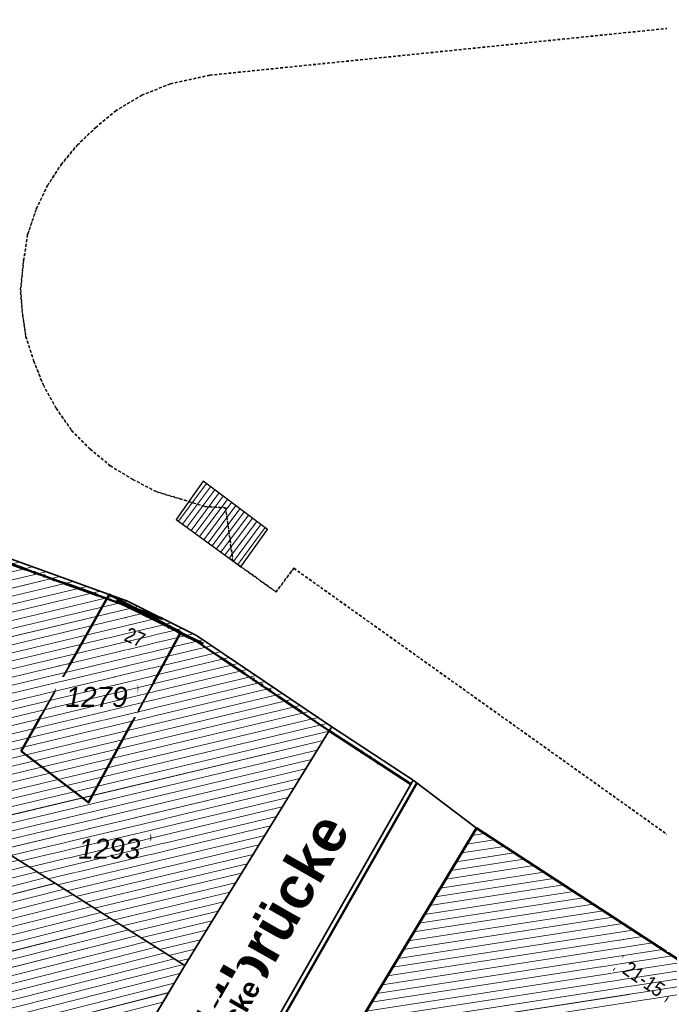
# Model space of a CAD drawing. Header units: millimetres. Extents: x 32365810 to 32368499, y 5620272 to 5622478.
# Tile 89 of 249: x 32366529 to 32366559, y 5620742 to 5620789. Entities that reach past the tile are written whole.
import ezdxf

# ---------------------------------------------------------------- set-up
doc = ezdxf.new("R2010")
doc.units = ezdxf.units.MM
for name, pattern in [('1600.1047', [0]), ('1600.1305', [0]), ('1600.2013', [0, 0]), ('1600.2028', [0]), ('1600.2032', [0.25, 0.125, 0, 0, -0.125]), ('1600.2505', [0]), ('1600.2507', [0]), ('1600.2512', [0.25, 0.125, 0, 0, -0.125])]:
    doc.linetypes.add(name, pattern=pattern)
doc.layers.get('0').update_dxf_attribs({"color": 1, "linetype": 'CONTINUOUS'})
doc.layers.add('_K_Flurstücke_Grenzpunkte', color=251, linetype='CONTINUOUS', lineweight=50)
for name, color, linetype in [('_K_Gebäude', 251, 'CONTINUOUS'), ('_K_Lagebezeichnungen', 251, 'CONTINUOUS'), ('_K_Siedlungsflächen - Bauwerke u. Einrichtungen', 251, 'CONTINUOUS')]:
    doc.layers.add(name, color=color, linetype=linetype)
for name, color, linetype, transparency in [('Flurstücke_Grenzpunkte', 11, 'CONTINUOUS', 0.75), ('Gebäude', 31, 'CONTINUOUS', 0.75), ('Lagebezeichnungen', 12, 'CONTINUOUS', 0.75), ('Siedlungsflächen - Bauwerke u. Einrichtungen', 51, 'CONTINUOUS', 0.75)]:
    doc.layers.add(name, color=color, linetype=linetype, transparency=transparency)
doc.styles.add('Flurstücksnummer - K 10 700', font='ariali.ttf')
doc.styles.add('Hausnummern NRW', font='arial.ttf', dxfattribs={"width": 0.85})
doc.styles.add('Name - Bauwerken u. Einrichtungen - F 10', font='arialbd.ttf')

# ---------------------------------------------------------------- blocks, each defined once
blk = doc.blocks.new('O3447')
at = {"layer": 'Siedlungsflächen - Bauwerke u. Einrichtungen', "color": 7, "linetype": '1600.2507', "lineweight": 18}
blk.add_line((32366036.138, 5622122.933), (32366037.431, 5622124.748), dxfattribs=at)
blk = doc.blocks.new('*X1433')
at = {"color": 253, "linetype": '1600.1047', "lineweight": 18, "true_color": 0xb2b2b2}
for p, q in [((32366036.24876, 5622122.852139), (32366037.581409, 5622124.63561)), ((32366036.450689, 5622122.704719), (32366037.781675, 5622124.485966)), ((32366036.652617, 5622122.557299), (32366037.981942, 5622124.336321)), ((32366036.854546, 5622122.409879), (32366038.182208, 5622124.186677)), ((32366037.056474, 5622122.26246), (32366038.382474, 5622124.037032)), ((32366037.258403, 5622122.11504), (32366038.58274, 5622123.887388)), ((32366037.460331, 5622121.96762), (32366038.783006, 5622123.737744)), ((32366037.66226, 5622121.8202), (32366038.983272, 5622123.588099)), ((32366037.864188, 5622121.672781), (32366039.183539, 5622123.438455)), ((32366038.066117, 5622121.525361), (32366039.383805, 5622123.28881)), ((32366038.268045, 5622121.377941), (32366039.584071, 5622123.139166)), ((32366038.469974, 5622121.230521), (32366039.784337, 5622122.989521)), ((32366038.671902, 5622121.083102), (32366039.984603, 5622122.839877)), ((32366038.874019, 5622120.935934), (32366040.18487, 5622122.690233)), ((32366039.077315, 5622120.790345), (32366040.385136, 5622122.540588))]:
    blk.add_line(p, q, dxfattribs=at)
blk = doc.blocks.new('Flurgrenze_ Begleitsignatur')
at = {"color": 0, "lineweight": -2}
for p, q in [((-0.29, 0), (-0.12, 0)), ((0.12, 0), (0.29, 0))]:
    blk.add_line(p, q, dxfattribs=at)
for p in [(-0.06, 0), (0, 0), (0.06, 0)]:
    blk.add_point(p, dxfattribs=at)
blk = doc.blocks.new('O185')
at = {"layer": 'Flurstücke_Grenzpunkte', "color": 251, "linetype": '1600.2013', "lineweight": 50, "true_color": 0x566563}
blk.add_line((32366043.439701, 5622112.866792), (32366047.307701, 5622110.332792), dxfattribs=at)
at = {"layer": 'Flurstücke_Grenzpunkte', "color": 251, "lineweight": 50, "true_color": 0x566563, "xscale": 5, "yscale": 5, "zscale": 5, "rotation": 326.770433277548}
blk.add_blockref('Flurgrenze_ Begleitsignatur', (32366045.373701, 5622111.599792), dxfattribs=at)
blk = doc.blocks.new('O197')
at = {"layer": 'Flurstücke_Grenzpunkte', "color": 251, "linetype": '1600.2013', "lineweight": 50, "true_color": 0x566563}
blk.add_line((32366032.880611, 5622119.145364), (32366033.725611, 5622118.840364), dxfattribs=at)
at = {"layer": 'Flurstücke_Grenzpunkte', "color": 251, "lineweight": 50, "true_color": 0x566563, "xscale": 5, "yscale": 5, "zscale": 5, "rotation": 340.1531171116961}
blk.add_blockref('Flurgrenze_ Begleitsignatur', (32366033.303111, 5622118.992864), dxfattribs=at)
blk = doc.blocks.new('O275')
at = {"layer": 'Flurstücke_Grenzpunkte', "color": 251, "linetype": '1600.2013', "lineweight": 50, "true_color": 0x566563}
blk.add_line((32366036.984293, 5622117.215391), (32366043.437293, 5622112.868391), dxfattribs=at)
at = {"layer": 'Flurstücke_Grenzpunkte', "color": 251, "lineweight": 50, "true_color": 0x566563, "xscale": 5, "yscale": 5, "zscale": 5, "rotation": 326.034208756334}
blk.add_blockref('Flurgrenze_ Begleitsignatur', (32366040.210793, 5622115.041891), dxfattribs=at)
blk = doc.blocks.new('O285')
at = {"layer": 'Flurstücke_Grenzpunkte', "color": 251, "linetype": '1600.2013', "lineweight": 50, "true_color": 0x566563}
blk.add_line((32366033.701572, 5622118.850657), (32366037.009572, 5622117.200657), dxfattribs=at)
at = {"layer": 'Flurstücke_Grenzpunkte', "color": 251, "lineweight": 50, "true_color": 0x566563, "xscale": 5, "yscale": 5, "zscale": 5, "rotation": 333.490401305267}
blk.add_blockref('Flurgrenze_ Begleitsignatur', (32366035.355572, 5622118.025657), dxfattribs=at)
blk = doc.blocks.new('O321')
at = {"layer": 'Flurstücke_Grenzpunkte', "color": 251, "linetype": '1600.2013', "lineweight": 50, "true_color": 0x566563}
blk.add_line((32366026.838761, 5622121.32131), (32366032.880761, 5622119.14531), dxfattribs=at)
at = {"layer": 'Flurstücke_Grenzpunkte', "color": 251, "lineweight": 50, "true_color": 0x566563, "xscale": 5, "yscale": 5, "zscale": 5, "rotation": 340.193736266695}
blk.add_blockref('Flurgrenze_ Begleitsignatur', (32366029.859761, 5622120.23331), dxfattribs=at)
blk = doc.blocks.new('O355')
at = {"layer": 'Flurstücke_Grenzpunkte', "color": 251, "linetype": '1600.2013', "lineweight": 50, "true_color": 0x566563}
blk.add_line((32366030.46848, 5622080.304588), (32366047.62648, 5622110.409588), dxfattribs=at)
at = {"layer": 'Flurstücke_Grenzpunkte', "color": 251, "lineweight": 50, "true_color": 0x566563, "xscale": 5, "yscale": 5, "zscale": 5, "rotation": 60.319517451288}
blk.add_blockref('Flurgrenze_ Begleitsignatur', (32366039.04748, 5622095.357088), dxfattribs=at)
blk = doc.blocks.new('O984')
at = {"layer": 'Flurstücke_Grenzpunkte', "color": 7, "linetype": '1600.2028', "lineweight": 35}
for p, q in [((32366043.563, 5622113.055), (32366043.403, 5622112.822)), ((32366047.431, 5622110.521), (32366043.563, 5622113.055)), ((32366043.403, 5622112.822), (32366036.555, 5622101.691)), ((32366030.273, 5622080.416), (32366047.431, 5622110.521)), ((32366036.555, 5622101.691), (32366025.972, 5622083.927)), ((32366025.972, 5622083.927), (32366025.059, 5622082.392)), ((32366029.752, 5622079.716), (32366025.059, 5622082.392)), ((32366029.752, 5622079.716), (32366030.273, 5622080.416))]:
    blk.add_line(p, q, dxfattribs=at)
at = {"layer": 'Flurstücke_Grenzpunkte', "color": 7, "lineweight": 18, "insert": (32366032.158, 5622088.987), "char_height": 0.95, "attachment_point": 8, "line_spacing_factor": 0.69, "style": 'Flurstücksnummer - K 10 700', "bg_fill": 2}
blk.add_mtext('1291', dxfattribs=at)
blk = doc.blocks.new('O1032')
at = {"layer": 'Flurstücke_Grenzpunkte', "color": 7, "linetype": '1600.2028', "lineweight": 35}
for p, q in [((32366030.273, 5622080.416), (32366047.431, 5622110.521)), ((32366050.445, 5622108.222), (32366047.431, 5622110.521)), ((32366041.971, 5622094.162), (32366050.445, 5622108.222)), ((32366041.971, 5622094.162), (32366039.613, 5622090.251)), ((32366032.659, 5622078.714), (32366039.613, 5622090.251)), ((32366030.273, 5622080.416), (32366032.659, 5622078.714))]:
    blk.add_line(p, q, dxfattribs=at)
at = {"layer": 'Flurstücke_Grenzpunkte', "color": 7, "lineweight": 18, "insert": (32366039.429, 5622092.876), "char_height": 0.95, "attachment_point": 8, "line_spacing_factor": 0.69, "style": 'Flurstücksnummer - K 10 700', "bg_fill": 2}
blk.add_mtext('272', dxfattribs=at)
blk = doc.blocks.new('O1105')
at = {"layer": 'Flurstücke_Grenzpunkte', "color": 7, "linetype": '1600.2028', "lineweight": 35}
for p, q in [((32366021.143, 5622110.689), (32366026.915, 5622121.533)), ((32366032.957, 5622119.357), (32366026.915, 5622121.533)), ((32366032.957, 5622119.357), (32366028.762, 5622111.903)), ((32366033.802, 5622119.052), (32366032.957, 5622119.357)), ((32366036.363, 5622117.57), (32366032.957, 5622119.357)), ((32366037.11, 5622117.402), (32366033.802, 5622119.052)), ((32366031.97, 5622109.447), (32366036.363, 5622117.57)), ((32366043.563, 5622113.055), (32366037.11, 5622117.402)), ((32366043.563, 5622113.055), (32366043.403, 5622112.822)), ((32366043.403, 5622112.822), (32366036.555, 5622101.691)), ((32366028.762, 5622111.903), (32366031.97, 5622109.447)), ((32366018.81, 5622106.305), (32366021.143, 5622110.689)), ((32366023.006, 5622109.045), (32366023.596, 5622109.384)), ((32366023.596, 5622109.384), (32366023.955, 5622109.59)), ((32366023.955, 5622109.59), (32366027.644, 5622107.331)), ((32366021.118, 5622104.853), (32366023.006, 5622109.045)), ((32366027.644, 5622107.331), (32366036.555, 5622101.691)), ((32366018.81, 5622106.305), (32366021.118, 5622104.853))]:
    blk.add_line(p, q, dxfattribs=at)
at = {"layer": 'Flurstücke_Grenzpunkte', "color": 7, "lineweight": 18, "insert": (32366032.963, 5622106.762), "char_height": 0.95, "attachment_point": 8, "line_spacing_factor": 0.69, "style": 'Flurstücksnummer - K 10 700', "bg_fill": 2}
blk.add_mtext('1293', dxfattribs=at)
blk = doc.blocks.new('O1150')
at = {"layer": 'Flurstücke_Grenzpunkte', "color": 7, "linetype": '1600.2028', "lineweight": 35}
for p, q in [((32366023.006, 5622109.045), (32366023.596, 5622109.384)), ((32366023.596, 5622109.384), (32366023.955, 5622109.59)), ((32366023.955, 5622109.59), (32366027.644, 5622107.331)), ((32366021.118, 5622104.853), (32366023.006, 5622109.045)), ((32366027.644, 5622107.331), (32366036.555, 5622101.691)), ((32366017.832, 5622104.467), (32366018.81, 5622106.305)), ((32366018.81, 5622106.305), (32366021.118, 5622104.853)), ((32366017.469, 5622103.785), (32366017.832, 5622104.467)), ((32366016.995, 5622102.895), (32366017.469, 5622103.785)), ((32366016.069, 5622101.156), (32366016.995, 5622102.895)), ((32366036.555, 5622101.691), (32366025.972, 5622083.927)), ((32366015.342, 5622099.788), (32366016.069, 5622101.156)), ((32366014.813, 5622097.127), (32366016.05, 5622099.373)), ((32366016.05, 5622099.373), (32366015.342, 5622099.788)), ((32366014.638, 5622097.232), (32366010.276, 5622089.645)), ((32366014.638, 5622097.232), (32366014.813, 5622097.127)), ((32366010.276, 5622089.645), (32366010.471, 5622089.557)), ((32366010.471, 5622089.557), (32366017.05, 5622086.57)), ((32366017.05, 5622086.57), (32366023.502, 5622083.158)), ((32366023.502, 5622083.158), (32366025.972, 5622083.927))]:
    blk.add_line(p, q, dxfattribs=at)
at = {"layer": 'Flurstücke_Grenzpunkte', "color": 7, "lineweight": 18, "insert": (32366023.138, 5622098.963), "char_height": 0.95, "attachment_point": 5, "line_spacing_factor": 0.69, "style": 'Flurstücksnummer - K 10 700', "bg_fill": 2}
blk.add_mtext('\\S1139/341;', dxfattribs=at)
blk = doc.blocks.new('O1389')
at = {"layer": 'Flurstücke_Grenzpunkte', "color": 7, "linetype": '1600.2028', "lineweight": 35}
for p, q in [((32366032.957, 5622119.357), (32366028.762, 5622111.903)), ((32366036.363, 5622117.57), (32366032.957, 5622119.357)), ((32366031.97, 5622109.447), (32366036.363, 5622117.57)), ((32366028.762, 5622111.903), (32366031.97, 5622109.447))]:
    blk.add_line(p, q, dxfattribs=at)
at = {"layer": 'Flurstücke_Grenzpunkte', "color": 7, "lineweight": 18, "insert": (32366032.356, 5622113.99), "char_height": 0.95, "attachment_point": 8, "line_spacing_factor": 0.69, "style": 'Flurstücksnummer - K 10 700', "bg_fill": 2}
blk.add_mtext('1279', dxfattribs=at)
blk = doc.blocks.new('O1759')
at = {"layer": 'Flurstücke_Grenzpunkte', "color": 7, "linetype": '1600.2028', "lineweight": 35}
for p in [(32366041.971, 5622094.162), (32366068.539, 5622096.448)]:
    blk.add_line(p, (32366050.445, 5622108.222), dxfattribs=at)
blk = doc.blocks.new('O1938')
at = {"layer": 'Flurstücke_Grenzpunkte', "color": 7, "linetype": '1600.2028', "lineweight": 35}
for p, q in [((32366032.957, 5622119.357), (32366026.915, 5622121.533)), ((32366033.802, 5622119.052), (32366032.957, 5622119.357)), ((32366037.11, 5622117.402), (32366033.802, 5622119.052)), ((32366043.563, 5622113.055), (32366037.11, 5622117.402)), ((32366047.431, 5622110.521), (32366043.563, 5622113.055)), ((32366050.445, 5622108.222), (32366047.431, 5622110.521)), ((32366068.539, 5622096.448), (32366050.445, 5622108.222))]:
    blk.add_line(p, q, dxfattribs=at)
blk = doc.blocks.new('O2250')
at = {"layer": 'Gebäude', "color": 7, "linetype": '1600.2505', "lineweight": 18}
for p, q in [((32366050.445, 5622108.222), (32366041.971, 5622094.162)), ((32366068.539, 5622096.448), (32366050.445, 5622108.222))]:
    blk.add_line(p, q, dxfattribs=at)
at = {"layer": 'Lagebezeichnungen', "color": 7, "lineweight": 18, "insert": (32366058.424, 5622101.037), "char_height": 0.7, "attachment_point": 5, "rotation": 325.4586, "line_spacing_factor": 0.69, "style": 'Hausnummern NRW', "bg_fill": 2}
blk.add_mtext('21-15', dxfattribs=at)
blk = doc.blocks.new('O2594')
at = {"layer": 'Gebäude', "color": 7, "linetype": '1600.2505', "lineweight": 18}
for p, q in [((32366023.596, 5622109.384), (32366023.006, 5622109.045)), ((32366023.955, 5622109.59), (32366023.596, 5622109.384)), ((32366027.644, 5622107.331), (32366023.955, 5622109.59)), ((32366023.006, 5622109.045), (32366021.118, 5622104.853)), ((32366036.555, 5622101.691), (32366027.644, 5622107.331)), ((32366018.81, 5622106.305), (32366017.832, 5622104.467)), ((32366021.118, 5622104.853), (32366018.81, 5622106.305)), ((32366017.832, 5622104.467), (32366017.469, 5622103.785)), ((32366017.469, 5622103.785), (32366016.995, 5622102.895)), ((32366016.995, 5622102.895), (32366016.069, 5622101.156)), ((32366025.972, 5622083.927), (32366036.555, 5622101.691)), ((32366015.342, 5622099.788), (32366016.069, 5622101.156)), ((32366014.813, 5622097.127), (32366016.05, 5622099.373)), ((32366016.05, 5622099.373), (32366015.342, 5622099.788)), ((32366010.276, 5622089.645), (32366014.638, 5622097.232)), ((32366014.638, 5622097.232), (32366014.813, 5622097.127)), ((32366010.276, 5622089.645), (32366010.471, 5622089.557)), ((32366010.471, 5622089.557), (32366017.05, 5622086.57)), ((32366017.05, 5622086.57), (32366023.502, 5622083.158)), ((32366023.502, 5622083.158), (32366025.972, 5622083.927))]:
    blk.add_line(p, q, dxfattribs=at)
at = {"layer": 'Lagebezeichnungen', "color": 7, "lineweight": 18, "insert": (32366030.877, 5622093.213), "char_height": 0.7, "attachment_point": 8, "rotation": 59.2525, "line_spacing_factor": 0.69, "style": 'Hausnummern NRW', "bg_fill": 2}
blk.add_mtext('4', dxfattribs=at)
blk = doc.blocks.new('O2880')
at = {"layer": 'Gebäude', "color": 7, "linetype": '1600.2505', "lineweight": 18}
for p, q in [((32366026.915, 5622121.533), (32366021.143, 5622110.689)), ((32366032.957, 5622119.357), (32366026.915, 5622121.533)), ((32366033.802, 5622119.052), (32366032.957, 5622119.357)), ((32366037.11, 5622117.402), (32366033.802, 5622119.052)), ((32366043.563, 5622113.055), (32366037.11, 5622117.402)), ((32366043.403, 5622112.822), (32366043.563, 5622113.055)), ((32366036.555, 5622101.691), (32366043.403, 5622112.822)), ((32366021.143, 5622110.689), (32366023.596, 5622109.384)), ((32366023.955, 5622109.59), (32366023.596, 5622109.384)), ((32366027.644, 5622107.331), (32366023.955, 5622109.59)), ((32366036.555, 5622101.691), (32366027.644, 5622107.331))]:
    blk.add_line(p, q, dxfattribs=at)
at = {"layer": 'Lagebezeichnungen', "color": 7, "lineweight": 18, "insert": (32366034.043, 5622116.998), "char_height": 0.7, "attachment_point": 8, "rotation": 336.899, "line_spacing_factor": 0.69, "style": 'Hausnummern NRW', "bg_fill": 2}
blk.add_mtext('27', dxfattribs=at)
blk = doc.blocks.new('O3516')
at = {"layer": 'Siedlungsflächen - Bauwerke u. Einrichtungen', "color": 7, "linetype": '1600.1305', "lineweight": 18}
for p, q in [((32366037.431, 5622124.748), (32366036.138, 5622122.933)), ((32366040.497, 5622122.457), (32366037.431, 5622124.748)), ((32366036.138, 5622122.933), (32366038.846, 5622120.956)), ((32366039.23, 5622120.681), (32366040.497, 5622122.457)), ((32366038.846, 5622120.956), (32366039.23, 5622120.681))]:
    blk.add_line(p, q, dxfattribs=at)
blk = doc.blocks.new('*X1112')
at = {"color": 253, "linetype": '1600.1047', "lineweight": 18, "true_color": 0xb2b2b2}
for p, q in [((32366050.822314, 5622107.976477), (32366050.243108, 5622107.887022)), ((32366051.764853, 5622107.363154), (32366049.738776, 5622107.050239)), ((32366051.293583, 5622107.669816), (32366049.990942, 5622107.468631)), ((32366052.236123, 5622107.056493), (32366049.486611, 5622106.631847)), ((32366053.178662, 5622106.443171), (32366048.982279, 5622105.795064)), ((32366052.707392, 5622106.749832), (32366049.234445, 5622106.213456)), ((32366053.649932, 5622106.136509), (32366048.730114, 5622105.376673)), ((32366054.592471, 5622105.523187), (32366048.225782, 5622104.53989)), ((32366054.121202, 5622105.829848), (32366048.477948, 5622104.958281)), ((32366055.063741, 5622105.216525), (32366047.973616, 5622104.121498)), ((32366056.00628, 5622104.603203), (32366047.469285, 5622103.284715)), ((32366055.535011, 5622104.909864), (32366047.721451, 5622103.703106)), ((32366056.47755, 5622104.296542), (32366047.217119, 5622102.866323)), ((32366057.420089, 5622103.683219), (32366046.712788, 5622102.02954)), ((32366056.94882, 5622103.98988), (32366046.964953, 5622102.447932)), ((32366057.891359, 5622103.376558), (32366046.460622, 5622101.611149)), ((32366058.833898, 5622102.763235), (32366045.956291, 5622100.774366)), ((32366058.362629, 5622103.069896), (32366046.208456, 5622101.192757)), ((32366059.776438, 5622102.149913), (32366045.451959, 5622099.937582)), ((32366059.305168, 5622102.456574), (32366045.704125, 5622100.355974)), ((32366060.247707, 5622101.843251), (32366045.199793, 5622099.519191)), ((32366061.190247, 5622101.229929), (32366044.695462, 5622098.682408)), ((32366060.718977, 5622101.53659), (32366044.947628, 5622099.100799)), ((32366061.661517, 5622100.923267), (32366044.443296, 5622098.264016)), ((32366062.132786, 5622100.616606), (32366044.191131, 5622097.845625))]:
    blk.add_line(p, q, dxfattribs=at)
blk = doc.blocks.new('*X1210')
at = {"color": 253, "linetype": '1600.1047', "lineweight": 18, "true_color": 0xb2b2b2}
for p, q in [((32366024.632079, 5622109.175383), (32366022.862866, 5622108.727194)), ((32366024.185214, 5622109.449026), (32366023.333782, 5622109.233336)), ((32366025.078944, 5622108.901741), (32366022.6662, 5622108.290528)), ((32366025.972674, 5622108.354455), (32366022.272866, 5622107.417195)), ((32366025.525809, 5622108.628098), (32366022.469533, 5622107.853861)), ((32366026.866404, 5622107.80717), (32366021.879533, 5622106.543862)), ((32366026.419539, 5622108.080812), (32366022.0762, 5622106.980528)), ((32366027.313269, 5622107.533527), (32366021.682866, 5622106.107195)), ((32366028.193935, 5622106.982932), (32366021.289533, 5622105.233862)), ((32366027.757439, 5622107.259202), (32366021.4862, 5622105.670529)), ((32366029.066927, 5622106.430393), (32366017.288817, 5622103.446682)), ((32366028.630431, 5622106.706663), (32366017.526936, 5622103.89385)), ((32366029.503423, 5622106.154124), (32366017.050657, 5622102.999504)), ((32366019.420502, 5622105.920923), (32366018.478679, 5622105.682334)), ((32366018.982122, 5622106.196715), (32366018.716589, 5622106.129449)), ((32366030.376415, 5622105.601585), (32366016.574424, 5622102.10517)), ((32366029.939919, 5622105.877854), (32366016.812535, 5622102.552336)), ((32366019.858882, 5622105.645131), (32366018.24077, 5622105.23522)), ((32366031.249407, 5622105.049046), (32366016.098201, 5622101.210839)), ((32366030.812911, 5622105.325315), (32366016.336312, 5622101.658005)), ((32366020.735643, 5622105.093547), (32366017.764927, 5622104.340985)), ((32366020.297263, 5622105.369339), (32366018.00286, 5622104.788105)), ((32366032.122399, 5622104.496507), (32366015.623004, 5622100.316768)), ((32366031.685903, 5622104.772776), (32366015.860569, 5622100.763795)), ((32366032.558895, 5622104.220237), (32366015.38544, 5622099.869741)), ((32366032.995391, 5622103.943968), (32366015.718552, 5622099.567281)), ((32366033.431887, 5622103.667698), (32366015.98049, 5622099.246791)), ((32366034.304879, 5622103.115159), (32366015.485282, 5622098.347651)), ((32366033.868383, 5622103.391429), (32366015.732886, 5622098.797221)), ((32366034.741375, 5622102.83889), (32366015.237678, 5622097.89808)), ((32366035.614367, 5622102.286351), (32366014.463355, 5622096.928232)), ((32366035.177871, 5622102.56262), (32366014.990074, 5622097.44851)), ((32366036.487359, 5622101.733812), (32366013.942705, 5622096.022647)), ((32366036.050863, 5622102.010081), (32366014.20303, 5622096.475439)), ((32366036.325632, 5622101.305997), (32366013.682381, 5622095.569854)), ((32366036.054202, 5622100.850391), (32366013.422056, 5622095.117061)), ((32366035.782773, 5622100.394785), (32366013.161732, 5622094.664268)), ((32366035.511343, 5622099.939179), (32366012.901407, 5622094.211475)), ((32366035.239913, 5622099.483572), (32366012.641083, 5622093.758683)), ((32366034.968483, 5622099.027966), (32366012.380758, 5622093.30589)), ((32366034.697053, 5622098.57236), (32366012.120434, 5622092.853097)), ((32366034.425624, 5622098.116754), (32366011.860109, 5622092.400304)), ((32366034.154194, 5622097.661148), (32366011.599785, 5622091.947511)), ((32366033.882764, 5622097.205542), (32366011.33946, 5622091.494719)), ((32366033.611334, 5622096.749936), (32366011.079136, 5622091.041926)), ((32366033.339904, 5622096.29433), (32366010.818811, 5622090.589133)), ((32366033.068475, 5622095.838724), (32366010.558487, 5622090.13634)), ((32366032.797045, 5622095.383118), (32366010.298162, 5622089.683547)), ((32366032.525615, 5622094.927512), (32366010.777093, 5622089.418028)), ((32366032.254185, 5622094.471906), (32366011.323989, 5622089.169726)), ((32366031.982755, 5622094.0163), (32366011.870885, 5622088.921423)), ((32366031.711326, 5622093.560693), (32366012.417782, 5622088.673121)), ((32366031.439896, 5622093.105087), (32366012.964678, 5622088.424819)), ((32366031.168466, 5622092.649481), (32366013.511575, 5622088.176517)), ((32366030.897036, 5622092.193875), (32366014.058471, 5622087.928215)), ((32366030.625606, 5622091.738269), (32366014.605367, 5622087.679913)), ((32366030.354176, 5622091.282663), (32366015.152264, 5622087.431611)), ((32366030.082747, 5622090.827057), (32366015.69916, 5622087.183309)), ((32366029.811317, 5622090.371451), (32366016.246056, 5622086.935007)), ((32366029.539887, 5622089.915845), (32366016.792953, 5622086.686705)), ((32366029.268457, 5622089.460239), (32366017.312127, 5622086.43138)), ((32366028.997027, 5622089.004633), (32366017.806716, 5622086.169827)), ((32366028.725598, 5622088.549027), (32366018.301306, 5622085.908274)), ((32366028.454168, 5622088.093421), (32366018.795895, 5622085.646721)), ((32366028.182738, 5622087.637815), (32366019.290485, 5622085.385168)), ((32366027.911308, 5622087.182208), (32366019.785074, 5622085.123615)), ((32366027.639878, 5622086.726602), (32366020.279664, 5622084.862063)), ((32366027.368449, 5622086.270996), (32366020.774253, 5622084.60051)), ((32366027.097019, 5622085.81539), (32366021.268842, 5622084.338957)), ((32366026.825589, 5622085.359784), (32366021.763432, 5622084.077404)), ((32366026.554159, 5622084.904178), (32366022.258021, 5622083.815851)), ((32366026.282729, 5622084.448572), (32366022.752611, 5622083.554298)), ((32366026.0113, 5622083.992966), (32366023.2472, 5622083.292745))]:
    blk.add_line(p, q, dxfattribs=at)
blk = doc.blocks.new('*X1294')
at = {"color": 253, "linetype": '1600.1047', "lineweight": 18, "true_color": 0xb2b2b2}
for p, q in [((32366027.375268, 5622121.367236), (32366026.747118, 5622121.217596)), ((32366028.663748, 5622120.903196), (32366026.277147, 5622120.334649)), ((32366028.019508, 5622121.135216), (32366026.512132, 5622120.776123)), ((32366029.952229, 5622120.439155), (32366025.807176, 5622119.451703)), ((32366029.307989, 5622120.671176), (32366026.042161, 5622119.893176)), ((32366031.240709, 5622119.975115), (32366025.337205, 5622118.568756)), ((32366030.596469, 5622120.207135), (32366025.57219, 5622119.01023)), ((32366032.529189, 5622119.511074), (32366024.867233, 5622117.68581)), ((32366031.884949, 5622119.743094), (32366025.102219, 5622118.127283)), ((32366033.813803, 5622119.046113), (32366024.397262, 5622116.802864)), ((32366033.17314, 5622119.278985), (32366024.632248, 5622117.244337)), ((32366034.336851, 5622118.785221), (32366024.162277, 5622116.36139)), ((32366035.382946, 5622118.263439), (32366023.692306, 5622115.478444)), ((32366034.859898, 5622118.52433), (32366023.927291, 5622115.919917)), ((32366036.429041, 5622117.741656), (32366023.222334, 5622114.595497)), ((32366035.905994, 5622118.002547), (32366023.45732, 5622115.036971)), ((32366037.405122, 5622117.203194), (32366022.752363, 5622113.712551)), ((32366036.952089, 5622117.480765), (32366022.987349, 5622114.154024)), ((32366037.827875, 5622116.91841), (32366022.517378, 5622113.271078)), ((32366038.673382, 5622116.348843), (32366022.047407, 5622112.388131)), ((32366038.250629, 5622116.633627), (32366022.282392, 5622112.829605)), ((32366039.518889, 5622115.779275), (32366021.577436, 5622111.505185)), ((32366039.096136, 5622116.064059), (32366021.812421, 5622111.946658)), ((32366039.941643, 5622115.494492), (32366021.34245, 5622111.063712)), ((32366040.364396, 5622115.209708), (32366021.218687, 5622110.648734)), ((32366040.78715, 5622114.924924), (32366021.719182, 5622110.38247)), ((32366041.209904, 5622114.64014), (32366022.219676, 5622110.116206)), ((32366041.632657, 5622114.355356), (32366022.720171, 5622109.849942)), ((32366042.055411, 5622114.070573), (32366023.220666, 5622109.583679)), ((32366042.478164, 5622113.785789), (32366024.209976, 5622109.433862)), ((32366042.900918, 5622113.501005), (32366024.663186, 5622109.156334)), ((32366043.323671, 5622113.216221), (32366025.116397, 5622108.878806)), ((32366043.425681, 5622112.855028), (32366025.569607, 5622108.601278)), ((32366043.145024, 5622112.402675), (32366026.022817, 5622108.323749)), ((32366042.867133, 5622111.950981), (32366026.476027, 5622108.046221)), ((32366042.589242, 5622111.499287), (32366026.929237, 5622107.768693)), ((32366042.311351, 5622111.047592), (32366027.382447, 5622107.491165)), ((32366042.03346, 5622110.595898), (32366027.831133, 5622107.212558)), ((32366041.75557, 5622110.144204), (32366028.273645, 5622106.932482)), ((32366041.477679, 5622109.692509), (32366028.716157, 5622106.652405)), ((32366041.199788, 5622109.240815), (32366029.158668, 5622106.372328)), ((32366040.921897, 5622108.789121), (32366029.60118, 5622106.092251)), ((32366040.644006, 5622108.337427), (32366030.043691, 5622105.812174)), ((32366040.366116, 5622107.885732), (32366030.486203, 5622105.532097)), ((32366040.088225, 5622107.434038), (32366030.928715, 5622105.25202)), ((32366039.810334, 5622106.982344), (32366031.371226, 5622104.971943)), ((32366039.532443, 5622106.530649), (32366031.813738, 5622104.691866)), ((32366039.254552, 5622106.078955), (32366032.256249, 5622104.411789)), ((32366038.976662, 5622105.627261), (32366032.698761, 5622104.131712)), ((32366038.698771, 5622105.175567), (32366033.141273, 5622103.851635)), ((32366038.42088, 5622104.723872), (32366033.583784, 5622103.571558)), ((32366038.142989, 5622104.272178), (32366034.026296, 5622103.291482)), ((32366037.865098, 5622103.820484), (32366034.468807, 5622103.011405)), ((32366037.587208, 5622103.368789), (32366034.911319, 5622102.731328)), ((32366037.309317, 5622102.917095), (32366035.353831, 5622102.451251)), ((32366037.031426, 5622102.465401), (32366035.796342, 5622102.171174)), ((32366036.753535, 5622102.013706), (32366036.238854, 5622101.891097))]:
    blk.add_line(p, q, dxfattribs=at)
blk = doc.blocks.new('*X1411')
at = {"color": 253, "linetype": '1600.1047', "lineweight": 18, "true_color": 0xb2b2b2}
for p, q in [((32366036.24876, 5622122.852139), (32366037.581409, 5622124.63561)), ((32366036.450689, 5622122.704719), (32366037.781675, 5622124.485966)), ((32366036.652617, 5622122.557299), (32366037.981941, 5622124.336321)), ((32366036.854546, 5622122.409879), (32366038.182208, 5622124.186677)), ((32366037.056474, 5622122.26246), (32366038.382474, 5622124.037032)), ((32366037.258403, 5622122.11504), (32366038.58274, 5622123.887388)), ((32366037.460331, 5622121.96762), (32366038.783006, 5622123.737744)), ((32366037.66226, 5622121.8202), (32366038.983272, 5622123.588099)), ((32366037.864188, 5622121.672781), (32366039.183539, 5622123.438455)), ((32366038.066117, 5622121.525361), (32366039.383805, 5622123.28881)), ((32366038.268045, 5622121.377941), (32366039.584071, 5622123.139166)), ((32366038.469974, 5622121.230521), (32366039.784337, 5622122.989521)), ((32366038.671902, 5622121.083102), (32366039.984603, 5622122.839877)), ((32366038.874019, 5622120.935934), (32366040.184869, 5622122.690232)), ((32366039.077315, 5622120.790344), (32366040.385136, 5622122.540588))]:
    blk.add_line(p, q, dxfattribs=at)

msp = doc.modelspace()

# ---------------------------------------------------------------- linework, layer by layer
at = {"layer": '_K_Flurstücke_Grenzpunkte', "linetype": '1600.2028', "lineweight": 35}
for p, q in [((32366532.782, 5620761.611), (32366526.74, 5620763.787)), ((32366532.782, 5620761.611), (32366526.74, 5620763.787)), ((32366532.782, 5620761.611), (32366528.587, 5620754.157)), ((32366533.627, 5620761.306), (32366532.782, 5620761.611)), ((32366536.188, 5620759.824), (32366532.782, 5620761.611)), ((32366533.627, 5620761.306), (32366532.782, 5620761.611)), ((32366536.935, 5620759.656), (32366533.627, 5620761.306)), ((32366536.935, 5620759.656), (32366533.627, 5620761.306)), ((32366531.795, 5620751.701), (32366536.188, 5620759.824)), ((32366543.388, 5620755.309), (32366536.935, 5620759.656)), ((32366543.388, 5620755.309), (32366536.935, 5620759.656)), ((32366543.228, 5620755.076), (32366536.38, 5620743.945)), ((32366543.228, 5620755.076), (32366536.38, 5620743.945)), ((32366543.388, 5620755.309), (32366543.228, 5620755.076)), ((32366543.388, 5620755.309), (32366543.228, 5620755.076)), ((32366547.256, 5620752.775), (32366543.388, 5620755.309)), ((32366547.256, 5620752.775), (32366543.388, 5620755.309)), ((32366528.587, 5620754.157), (32366531.795, 5620751.701)), ((32366530.098, 5620722.67), (32366547.256, 5620752.775)), ((32366530.098, 5620722.67), (32366547.256, 5620752.775)), ((32366550.27, 5620750.476), (32366547.256, 5620752.775)), ((32366550.27, 5620750.476), (32366547.256, 5620752.775)), ((32366541.796, 5620736.416), (32366550.27, 5620750.476)), ((32366568.364, 5620738.702), (32366550.27, 5620750.476)), ((32366527.469, 5620749.585), (32366536.38, 5620743.945)), ((32366527.469, 5620749.585), (32366536.38, 5620743.945)), ((32366536.38, 5620743.945), (32366525.797, 5620726.181)), ((32366536.38, 5620743.945), (32366525.797, 5620726.181))]:
    msp.add_line(p, q, dxfattribs=at)
at = {"layer": '_K_Flurstücke_Grenzpunkte', "linetype": '1600.2013', "lineweight": 35}
msp.add_line((32366530.294, 5620722.558), (32366547.452, 5620752.663), dxfattribs=at)
at = {"layer": '_K_Flurstücke_Grenzpunkte', "linetype": '1600.2028'}
msp.add_lwpolyline([(32366528.587, 5620754.157), (32366531.795, 5620751.701), (32366536.188, 5620759.824), (32366532.782, 5620761.611)], close=True, dxfattribs=at)
at = {"layer": '_K_Gebäude', "linetype": '1600.1047', "lineweight": 18}
for p, q in [((32366529.133, 5620762.925), (32366525.868, 5620762.147)), ((32366530.422, 5620762.461), (32366525.398, 5620761.264)), ((32366529.778, 5620762.693), (32366525.633, 5620761.705)), ((32366531.71, 5620761.997), (32366524.928, 5620760.381)), ((32366531.066, 5620762.229), (32366525.163, 5620760.822)), ((32366532.999, 5620761.533), (32366524.458, 5620759.498)), ((32366532.355, 5620761.765), (32366524.693, 5620759.939)), ((32366533.639, 5620761.3), (32366524.223, 5620759.057)), ((32366534.685, 5620760.778), (32366523.753, 5620758.174)), ((32366534.162, 5620761.039), (32366523.988, 5620758.615)), ((32366535.731, 5620760.256), (32366523.283, 5620757.291)), ((32366535.208, 5620760.517), (32366523.518, 5620757.732)), ((32366536.778, 5620759.734), (32366522.813, 5620756.408)), ((32366536.254, 5620759.995), (32366523.048, 5620756.849)), ((32366537.653, 5620759.172), (32366522.343, 5620755.525)), ((32366537.231, 5620759.457), (32366522.578, 5620755.966)), ((32366538.076, 5620758.887), (32366522.108, 5620755.083)), ((32366538.922, 5620758.318), (32366521.638, 5620754.2)), ((32366538.499, 5620758.603), (32366521.873, 5620754.642)), ((32366539.344, 5620758.033), (32366521.403, 5620753.759)), ((32366540.19, 5620757.463), (32366521.044, 5620752.902)), ((32366539.767, 5620757.748), (32366521.168, 5620753.317)), ((32366540.613, 5620757.179), (32366521.545, 5620752.636)), ((32366541.035, 5620756.894), (32366522.045, 5620752.37)), ((32366541.458, 5620756.609), (32366522.546, 5620752.104)), ((32366541.881, 5620756.324), (32366523.046, 5620751.837)), ((32366542.304, 5620756.039), (32366524.035, 5620751.688)), ((32366542.726, 5620755.755), (32366524.489, 5620751.41)), ((32366543.149, 5620755.47), (32366524.942, 5620751.132)), ((32366543.251, 5620755.109), (32366525.395, 5620750.855)), ((32366542.97, 5620754.656), (32366525.848, 5620750.577)), ((32366542.693, 5620754.205), (32366526.301, 5620750.3)), ((32366542.415, 5620753.753), (32366526.755, 5620750.022)), ((32366542.137, 5620753.301), (32366527.208, 5620749.745)), ((32366541.859, 5620752.85), (32366527.657, 5620749.466)), ((32366541.581, 5620752.398), (32366528.099, 5620749.186)), ((32366541.303, 5620751.946), (32366528.542, 5620748.906)), ((32366541.025, 5620751.494), (32366528.984, 5620748.626)), ((32366540.747, 5620751.043), (32366529.427, 5620748.346)), ((32366540.469, 5620750.591), (32366529.869, 5620748.066)), ((32366540.192, 5620750.139), (32366530.312, 5620747.786)), ((32366551.119, 5620749.923), (32366549.816, 5620749.722)), ((32366550.648, 5620750.23), (32366550.069, 5620750.141)), ((32366539.914, 5620749.688), (32366530.754, 5620747.506)), ((32366551.59, 5620749.617), (32366549.564, 5620749.304)), ((32366539.636, 5620749.236), (32366531.197, 5620747.226)), ((32366552.533, 5620749.003), (32366549.06, 5620748.467)), ((32366552.062, 5620749.31), (32366549.312, 5620748.886)), ((32366529.329, 5620748.408), (32366516.876, 5620745.253)), ((32366528.892, 5620748.684), (32366517.114, 5620745.7)), ((32366539.358, 5620748.784), (32366531.639, 5620746.946)), ((32366553.475, 5620748.39), (32366548.556, 5620747.63)), ((32366553.004, 5620748.697), (32366548.808, 5620748.049)), ((32366529.765, 5620748.132), (32366516.638, 5620744.806)), ((32366539.08, 5620748.333), (32366532.082, 5620746.665)), ((32366553.947, 5620748.084), (32366548.303, 5620747.212)), ((32366530.638, 5620747.579), (32366516.162, 5620743.912)), ((32366530.202, 5620747.855), (32366516.4, 5620744.359)), ((32366538.802, 5620747.881), (32366532.524, 5620746.385)), ((32366554.889, 5620747.47), (32366547.799, 5620746.375)), ((32366554.418, 5620747.777), (32366548.051, 5620746.794)), ((32366531.511, 5620747.026), (32366515.686, 5620743.017)), ((32366531.075, 5620747.303), (32366515.924, 5620743.464)), ((32366538.524, 5620747.429), (32366532.967, 5620746.105)), ((32366538.246, 5620746.978), (32366533.409, 5620745.825)), ((32366555.36, 5620747.164), (32366547.547, 5620745.957)), ((32366531.948, 5620746.75), (32366515.448, 5620742.57)), ((32366537.968, 5620746.526), (32366533.852, 5620745.545)), ((32366556.303, 5620746.55), (32366547.043, 5620745.12)), ((32366555.832, 5620746.857), (32366547.295, 5620745.538)), ((32366532.384, 5620746.474), (32366515.211, 5620742.123)), ((32366532.821, 5620746.198), (32366515.544, 5620741.821)), ((32366537.691, 5620746.074), (32366534.294, 5620745.265)), ((32366556.774, 5620746.244), (32366546.79, 5620744.702)), ((32366533.694, 5620745.645), (32366515.558, 5620741.051)), ((32366533.257, 5620745.921), (32366515.806, 5620741.5)), ((32366537.413, 5620745.622), (32366534.737, 5620744.985)), ((32366557.717, 5620745.63), (32366546.286, 5620743.865)), ((32366557.246, 5620745.937), (32366546.538, 5620744.283)), ((32366534.13, 5620745.369), (32366515.311, 5620740.601)), ((32366537.135, 5620745.171), (32366535.179, 5620744.705)), ((32366558.188, 5620745.324), (32366546.034, 5620743.446)), ((32366535.003, 5620744.816), (32366514.816, 5620739.702)), ((32366534.567, 5620745.093), (32366515.063, 5620740.152)), ((32366536.857, 5620744.719), (32366535.622, 5620744.425)), ((32366559.131, 5620744.71), (32366545.53, 5620742.61)), ((32366558.659, 5620745.017), (32366545.782, 5620743.028)), ((32366535.876, 5620744.264), (32366514.028, 5620738.729)), ((32366535.44, 5620744.54), (32366514.289, 5620739.182)), ((32366536.579, 5620744.267), (32366536.064, 5620744.145)), ((32366559.602, 5620744.404), (32366545.277, 5620742.191)), ((32366536.313, 5620743.987), (32366513.768, 5620738.276)), ((32366560.544, 5620743.79), (32366544.773, 5620741.354)), ((32366560.073, 5620744.097), (32366545.025, 5620741.773)), ((32366536.151, 5620743.56), (32366513.508, 5620737.824)), ((32366561.016, 5620743.484), (32366544.521, 5620740.936)), ((32366535.88, 5620743.104), (32366513.247, 5620737.371)), ((32366561.958, 5620742.87), (32366544.017, 5620740.099)), ((32366561.487, 5620743.177), (32366544.269, 5620740.518)), ((32366535.608, 5620742.648), (32366512.987, 5620736.918)), ((32366535.337, 5620742.193), (32366512.727, 5620736.465))]:
    msp.add_line(p, q, dxfattribs=at)
at = {"layer": '_K_Gebäude', "linetype": '1600.2505', "lineweight": -2}
msp.add_lwpolyline([(32366515.167, 5620742.042), (32366515.894, 5620743.41), (32366516.82, 5620745.149), (32366517.294, 5620746.039), (32366517.657, 5620746.721), (32366518.635, 5620748.559), (32366520.943, 5620747.107), (32366522.831, 5620751.299), (32366523.421, 5620751.638), (32366523.78, 5620751.844), (32366527.469, 5620749.585), (32366536.38, 5620743.945), (32366525.797, 5620726.181), (32366523.327, 5620725.412), (32366516.875, 5620728.824), (32366510.296, 5620731.811), (32366510.101, 5620731.899), (32366514.463, 5620739.486), (32366514.638, 5620739.381), (32366515.875, 5620741.627)], close=True, dxfattribs=at)
at = {"layer": '_K_Siedlungsflächen - Bauwerke u. Einrichtungen', "linetype": '1600.1305'}
msp.add_lwpolyline([(32366540.322, 5620764.711), (32366537.256, 5620767.002), (32366535.963, 5620765.187), (32366538.671, 5620763.21), (32366539.055, 5620762.935)], close=True, dxfattribs=at)

# ---------------------------------------------------------------- block references
at = {"layer": '_K_Flurstücke_Grenzpunkte', "color": 251, "lineweight": 60, "true_color": 0x566563}
for p, xscale, yscale, zscale, rotation in [((32366529.685, 5620762.487), 8, 8, 8, 340.1937364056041), ((32366533.129, 5620761.247), 8, 8, 8, 340.153117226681), ((32366535.181, 5620760.279), 7.999999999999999, 7.999999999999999, 7.999999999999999, 333.4904007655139), ((32366540.036, 5620757.296), 7.999999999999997, 7.999999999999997, 7.999999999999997, 326.034208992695), ((32366545.199, 5620753.853), 8, 8, 8, 326.7704332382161)]:
    msp.add_blockref('Flurgrenze_ Begleitsignatur', p, dxfattribs=dict(at, xscale=xscale, yscale=yscale, zscale=zscale, rotation=rotation))
at = {"layer": '_K_Siedlungsflächen - Bauwerke u. Einrichtungen'}
for name in ['O3447', '*X1433']:
    msp.add_blockref(name, (499.825, -1357.746), dxfattribs=at)
at = {"layer": 'Flurstücke_Grenzpunkte', "color": 7, "true_color": 0xffffff}
for name in ['O321', 'O275', 'O185']:
    msp.add_blockref(name, (499.825, -1357.746), dxfattribs=at)

# ---------------------------------------------------------------- texts
at = {"layer": '_K_Lagebezeichnungen', "style": 'Name - Bauwerken u. Einrichtungen - F 10'}
msp.add_text('Marktbrücke', height=2, rotation=60.3297, dxfattribs=at).set_placement((32366536.081, 5620735.976))

# ---------------------------------------------------------------- next in the draw order: texts
at = {"layer": '_K_Lagebezeichnungen', "lineweight": 18, "char_height": 1, "line_spacing_factor": 0.69, "style": 'Hausnummern NRW', "bg_fill": 2}
for s, insert, attachment_point, rotation in [('27', (32366533.868, 5620759.252), 8, 336.899), ('21-15', (32366558.249, 5620743.291), 5, 325.4585)]:
    msp.add_mtext(s, dxfattribs=dict(at, insert=insert, attachment_point=attachment_point, rotation=rotation))

# ---------------------------------------------------------------- next in the draw order: linework, layer by layer
at = {"layer": '_K_Flurstücke_Grenzpunkte', "linetype": '1600.2028'}
msp.add_lwpolyline([(32366552.879, 5620729.728), (32366541.796, 5620736.416), (32366550.27, 5620750.476), (32366568.364, 5620738.702), (32366561.093, 5620727.64), (32366561.617, 5620727.257), (32366548.521, 5620709.377), (32366532.484, 5620720.968), (32366539.438, 5620732.505), (32366547.011, 5620727.254), (32366545.171, 5620724.516), (32366548.004, 5620722.72)], close=True, dxfattribs=at)
at = {"layer": '_K_Gebäude', "linetype": '1600.2032', "lineweight": -2}
for points in [[(32366573.19, 5620740.32), (32366541.574, 5620762.86), (32366540.727, 5620761.731), (32366539.055, 5620762.935), (32366538.671, 5620763.21), (32366538.324, 5620765.74), (32366537.349, 5620765.797), (32366536.116, 5620766.18), (32366535.018, 5620766.511), (32366533.908, 5620767.09), (32366532.833, 5620767.734), (32366531.88, 5620768.531), (32366530.986, 5620769.429), (32366530.244, 5620770.494), (32366529.643, 5620771.578), (32366529.193, 5620772.713), (32366528.811, 5620773.896), (32366528.643, 5620774.991), (32366528.558, 5620776.138), (32366528.701, 5620777.498), (32366528.895, 5620778.749), (32366529.308, 5620779.975), (32366529.852, 5620781.112), (32366530.508, 5620782.112), (32366531.269, 5620783.024), (32366532.145, 5620783.858), (32366533.089, 5620784.65), (32366534.326, 5620785.385), (32366535.694, 5620785.936), (32366537.571, 5620786.342), (32366563.441, 5620788.986)], [(32366563.441, 5620788.986), (32366537.571, 5620786.342), (32366535.694, 5620785.936), (32366534.326, 5620785.385), (32366533.089, 5620784.65), (32366532.145, 5620783.858), (32366531.269, 5620783.024), (32366530.508, 5620782.112), (32366529.852, 5620781.112), (32366529.308, 5620779.975), (32366528.895, 5620778.749), (32366528.701, 5620777.498), (32366528.558, 5620776.138), (32366528.643, 5620774.991), (32366528.811, 5620773.896), (32366529.193, 5620772.713), (32366529.643, 5620771.578), (32366530.244, 5620770.494), (32366530.986, 5620769.429), (32366531.88, 5620768.531), (32366532.833, 5620767.734), (32366533.908, 5620767.09), (32366535.018, 5620766.511), (32366536.116, 5620766.18), (32366537.349, 5620765.797), (32366538.324, 5620765.74), (32366538.671, 5620763.21), (32366539.055, 5620762.935), (32366540.727, 5620761.731), (32366541.574, 5620762.86), (32366573.19, 5620740.32)]]:
    msp.add_lwpolyline(points, dxfattribs=at)
at = {"layer": '_K_Gebäude', "linetype": '1600.2505', "lineweight": -2}
for points in [[(32366520.968, 5620752.943), (32366523.421, 5620751.638), (32366523.78, 5620751.844), (32366527.469, 5620749.585), (32366536.38, 5620743.945), (32366543.228, 5620755.076), (32366543.388, 5620755.309), (32366536.935, 5620759.656), (32366533.627, 5620761.306), (32366532.782, 5620761.611), (32366526.74, 5620763.787)], [(32366548.004, 5620722.72), (32366545.171, 5620724.516), (32366547.011, 5620727.254), (32366539.438, 5620732.505), (32366532.484, 5620720.968), (32366548.521, 5620709.377), (32366561.617, 5620727.257), (32366561.093, 5620727.64), (32366568.364, 5620738.702), (32366550.27, 5620750.476), (32366541.796, 5620736.416), (32366552.879, 5620729.728)]]:
    msp.add_lwpolyline(points, close=True, dxfattribs=at)

# ---------------------------------------------------------------- next in the draw order: block references
at = {"layer": 'Flurstücke_Grenzpunkte', "color": 7, "true_color": 0xffffff}
for name in ['O197', 'O285']:
    msp.add_blockref(name, (499.825, -1357.746), dxfattribs=at)

# ---------------------------------------------------------------- next in the draw order: texts
at = {"layer": '_K_Flurstücke_Grenzpunkte', "lineweight": 18, "char_height": 1.3, "attachment_point": 8, "line_spacing_factor": 0.69, "style": 'Flurstücksnummer - K 10 700', "bg_fill": 2}
for s, insert in [('1279', (32366532.181, 5620756.244)), ('1293', (32366532.788, 5620749.016))]:
    msp.add_mtext(s, dxfattribs=dict(at, insert=insert))
at = {"layer": 'Lagebezeichnungen', "color": 7, "lineweight": 18, "insert": (32366536.14, 5620736.051), "char_height": 0.95, "attachment_point": 7, "rotation": 60.3298, "line_spacing_factor": 0.69, "style": 'Name - Bauwerken u. Einrichtungen - F 10', "bg_fill": 2}
msp.add_mtext('Marktbrücke', dxfattribs=at)

# ---------------------------------------------------------------- next in the draw order: block references
at = {"layer": 'Flurstücke_Grenzpunkte', "color": 7, "true_color": 0xffffff}
msp.add_blockref('O355', (499.825, -1357.746), dxfattribs=at)

# ---------------------------------------------------------------- next in the draw order: block references
msp.add_blockref('O984', (499.825, -1357.746), dxfattribs=at)

# ---------------------------------------------------------------- next in the draw order: block references
msp.add_blockref('O1032', (499.825, -1357.746), dxfattribs=at)

# ---------------------------------------------------------------- next in the draw order: block references
msp.add_blockref('O1105', (499.825, -1357.746), dxfattribs=at)

# ---------------------------------------------------------------- next in the draw order: block references
msp.add_blockref('O1150', (499.825, -1357.746), dxfattribs=at)

# ---------------------------------------------------------------- next in the draw order: block references
for name in ['O1389', 'O1759']:
    msp.add_blockref(name, (499.825, -1357.746), dxfattribs=at)

# ---------------------------------------------------------------- next in the draw order: block references
msp.add_blockref('O1938', (499.825, -1357.746), dxfattribs=at)

# ---------------------------------------------------------------- next in the draw order: linework, layer by layer
at = {"layer": 'Gebäude', "color": 7, "linetype": '1600.2512', "lineweight": 18}
for p, q in [((32366563.441, 5620788.986), (32366537.571, 5620786.342)), ((32366535.694, 5620785.936), (32366534.326, 5620785.385)), ((32366537.571, 5620786.342), (32366535.694, 5620785.936)), ((32366534.326, 5620785.385), (32366533.089, 5620784.65)), ((32366533.089, 5620784.65), (32366532.145, 5620783.858)), ((32366532.145, 5620783.858), (32366531.269, 5620783.024)), ((32366531.269, 5620783.024), (32366530.508, 5620782.112)), ((32366530.508, 5620782.112), (32366529.852, 5620781.112)), ((32366529.852, 5620781.112), (32366529.308, 5620779.975)), ((32366529.308, 5620779.975), (32366528.895, 5620778.749)), ((32366528.895, 5620778.749), (32366528.701, 5620777.498)), ((32366528.701, 5620777.498), (32366528.558, 5620776.138)), ((32366528.558, 5620776.138), (32366528.643, 5620774.991)), ((32366528.643, 5620774.991), (32366528.811, 5620773.896)), ((32366528.811, 5620773.896), (32366529.193, 5620772.713)), ((32366529.193, 5620772.713), (32366529.643, 5620771.578)), ((32366529.643, 5620771.578), (32366530.244, 5620770.494)), ((32366530.244, 5620770.494), (32366530.986, 5620769.429)), ((32366530.986, 5620769.429), (32366531.88, 5620768.531)), ((32366531.88, 5620768.531), (32366532.833, 5620767.734)), ((32366532.833, 5620767.734), (32366533.908, 5620767.09)), ((32366533.908, 5620767.09), (32366535.018, 5620766.511)), ((32366535.018, 5620766.511), (32366536.116, 5620766.18)), ((32366536.116, 5620766.18), (32366537.349, 5620765.797)), ((32366537.349, 5620765.797), (32366538.324, 5620765.74))]:
    msp.add_line(p, q, dxfattribs=at)
at = {"layer": 'Gebäude', "color": 7, "linetype": '1600.2032', "lineweight": 18}
for p, q in [((32366563.441, 5620788.986), (32366537.571, 5620786.342)), ((32366535.694, 5620785.936), (32366534.326, 5620785.385)), ((32366537.571, 5620786.342), (32366535.694, 5620785.936)), ((32366534.326, 5620785.385), (32366533.089, 5620784.65)), ((32366533.089, 5620784.65), (32366532.145, 5620783.858)), ((32366532.145, 5620783.858), (32366531.269, 5620783.024)), ((32366531.269, 5620783.024), (32366530.508, 5620782.112)), ((32366530.508, 5620782.112), (32366529.852, 5620781.112)), ((32366529.852, 5620781.112), (32366529.308, 5620779.975)), ((32366529.308, 5620779.975), (32366528.895, 5620778.749)), ((32366528.895, 5620778.749), (32366528.701, 5620777.498)), ((32366528.701, 5620777.498), (32366528.558, 5620776.138)), ((32366528.558, 5620776.138), (32366528.643, 5620774.991)), ((32366528.643, 5620774.991), (32366528.811, 5620773.896)), ((32366528.811, 5620773.896), (32366529.193, 5620772.713)), ((32366529.193, 5620772.713), (32366529.643, 5620771.578)), ((32366529.643, 5620771.578), (32366530.244, 5620770.494)), ((32366530.244, 5620770.494), (32366530.986, 5620769.429)), ((32366530.986, 5620769.429), (32366531.88, 5620768.531)), ((32366531.88, 5620768.531), (32366532.833, 5620767.734)), ((32366532.833, 5620767.734), (32366533.908, 5620767.09)), ((32366533.908, 5620767.09), (32366535.018, 5620766.511)), ((32366535.018, 5620766.511), (32366536.116, 5620766.18)), ((32366536.116, 5620766.18), (32366537.349, 5620765.797)), ((32366537.349, 5620765.797), (32366538.324, 5620765.74))]:
    msp.add_line(p, q, dxfattribs=at)

# ---------------------------------------------------------------- next in the draw order: block references
at = {"layer": 'Gebäude', "color": 7, "true_color": 0xffffff}
msp.add_blockref('O2250', (499.825, -1357.746), dxfattribs=at)
at = {"layer": 'Siedlungsflächen - Bauwerke u. Einrichtungen', "color": 7, "true_color": 0xffffff}
msp.add_blockref('O3447', (499.825, -1357.746), dxfattribs=at)

# ---------------------------------------------------------------- next in the draw order: block references
at = {"layer": 'Gebäude', "color": 7, "true_color": 0xffffff}
msp.add_blockref('O2594', (499.825, -1357.746), dxfattribs=at)

# ---------------------------------------------------------------- next in the draw order: block references
msp.add_blockref('O2880', (499.825, -1357.746), dxfattribs=at)

# ---------------------------------------------------------------- next in the draw order: linework, layer by layer
at = {"layer": 'Gebäude', "color": 7, "linetype": '1600.2512', "lineweight": 18}
for p, q in [((32366538.324, 5620765.74), (32366538.671, 5620763.21)), ((32366538.671, 5620763.21), (32366539.055, 5620762.935)), ((32366539.055, 5620762.935), (32366540.727, 5620761.731)), ((32366540.727, 5620761.731), (32366541.574, 5620762.86)), ((32366541.574, 5620762.86), (32366573.19, 5620740.32))]:
    msp.add_line(p, q, dxfattribs=at)
at = {"layer": 'Gebäude', "color": 7, "linetype": '1600.2032', "lineweight": 18}
for p, q in [((32366538.324, 5620765.74), (32366538.671, 5620763.21)), ((32366538.671, 5620763.21), (32366539.055, 5620762.935)), ((32366539.055, 5620762.935), (32366540.727, 5620761.731)), ((32366540.727, 5620761.731), (32366541.574, 5620762.86)), ((32366541.574, 5620762.86), (32366573.19, 5620740.32))]:
    msp.add_line(p, q, dxfattribs=at)

# ---------------------------------------------------------------- next in the draw order: block references
at = {"layer": 'Gebäude', "color": 7, "true_color": 0xffffff}
for name in ['*X1294', '*X1210', '*X1112']:
    msp.add_blockref(name, (499.825, -1357.746), dxfattribs=at)
at = {"layer": 'Siedlungsflächen - Bauwerke u. Einrichtungen', "color": 7, "true_color": 0xffffff}
for name in ['O3516', '*X1411']:
    msp.add_blockref(name, (499.825, -1357.746), dxfattribs=at)

doc.saveas('drawing.dxf')
